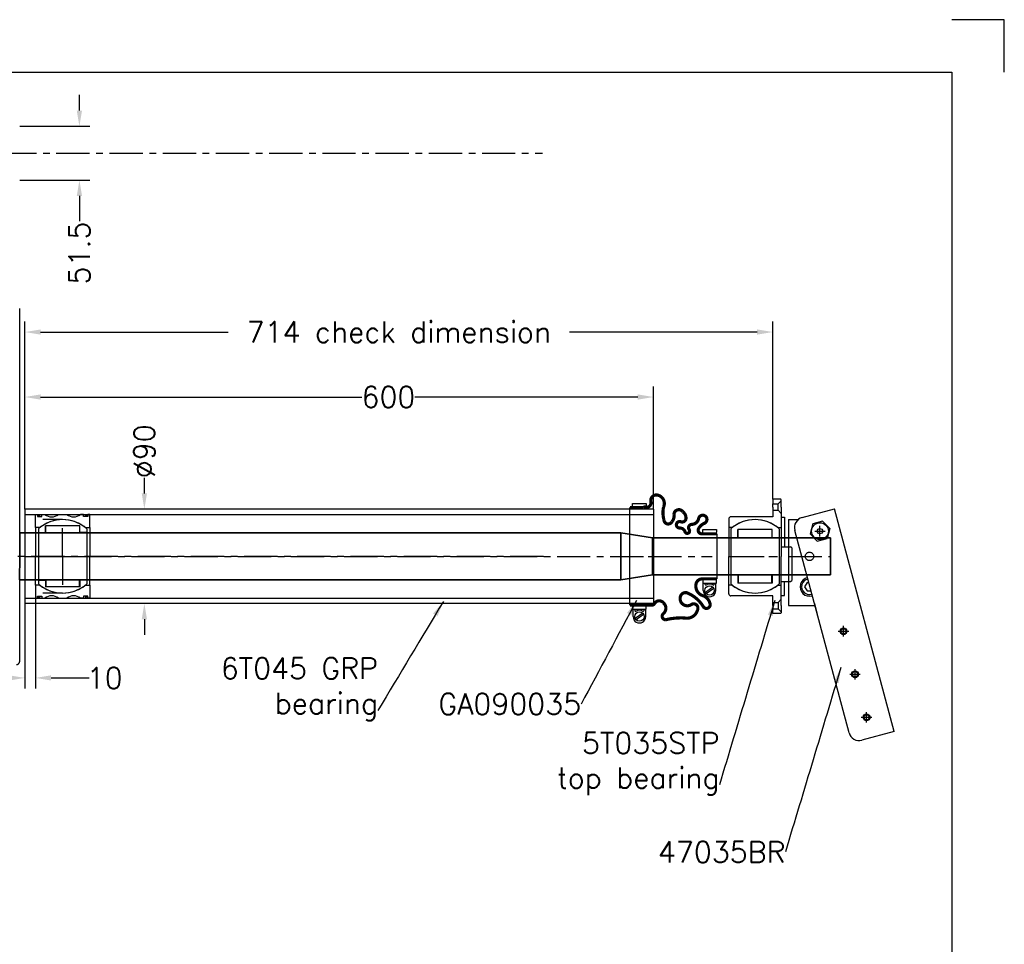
# Model space of a CAD drawing. Header units: millimetres. Extents: x 4693 to 7443, y -20 to 1980.
# Tile 5 of 5: x 6503 to 7443, y 1098 to 1980. Entities that reach past the tile are written whole.
import ezdxf

# ---------------------------------------------------------------- set-up
doc = ezdxf.new("R2010")
doc.units = ezdxf.units.MM
doc.header["$MEASUREMENT"] = 0
doc.header["$PDMODE"] = 34
doc.header["$PDSIZE"] = 5
doc.linetypes.add('CENTER', pattern=[50.8, 31.75, -6.35, 6.35, -6.35])
doc.linetypes.add('HIDDEN', pattern=[9.525, 6.35, -3.175])
doc.layers.get('0').update_dxf_attribs({"linetype": 'CONTINUOUS'})
doc.layers.get('DEFPOINTS').update_dxf_attribs({"linetype": 'CONTINUOUS'})
for name, color, linetype in [('Bearings', 1, 'CONTINUOUS'), ('Blade', 1, 'CONTINUOUS'), ('CENTER', 8, 'CENTER'), ('RAMME', 7, 'CONTINUOUS')]:
    doc.layers.add(name, color=color, linetype=linetype)
doc.layers.add('DIMS', color=7, linetype='CONTINUOUS', lineweight=15)
doc.layers.add('STOCK', color=5, linetype='CONTINUOUS', lineweight=35)
doc.styles.add('ROMANS', font='romans')
doc.dimstyles.new('Text 20', dxfattribs={"dimtxt": 20, "dimasz": 15, "dimexe": 10, "dimexo": 0, "dimgap": 0, "dimtad": 0, "dimdsep": 46, "dimtxsty": 'ROMANS', "dimcen": 10, "dimazin": 2, "dimtfac": 0.65, "dimtofl": 0, "dimtmove": 0, "dimatfit": 0, "dimfxl": 1, "dimtolj": 1, "dimarcsym": 0})

# ---------------------------------------------------------------- blocks, each defined once
blk = doc.blocks.new('RUD31R')
at = {"layer": 'Blade'}
for p, q in [((0, 0), (0, 236.4)), ((0, -100.17), (0, 0))]:
    blk.add_line(p, q, dxfattribs=at)
blk.add_open_spline([(-3.03, -103.17), (-2.83, -103.17), (-2.64, -103.15), (-2.25, -103.08), (-2.06, -103.02), (-1.69, -102.87), (-1.52, -102.78), (-1.19, -102.57), (-1.03, -102.44), (-0.75, -102.16), (-0.62, -102.01), (-0.4, -101.68), (-0.31, -101.51), (-0.16, -101.14), (-0.1, -100.95), (-0.02, -100.56), (0, -100.37), (0, -100.17)], degree=3, knots=[0, 0, 0, 0, 0.125, 0.125, 0.25, 0.25, 0.375, 0.375, 0.5, 0.5, 0.625, 0.625, 0.75, 0.75, 0.875, 0.875, 1, 1, 1, 1], dxfattribs=at)
at = {"layer": 'CENTER'}
blk.add_line((500, 0), (-900, 0), dxfattribs=at)
blk = doc.blocks.new('47040BR-SV')
for p, q in [((167.17, 60.89), (-45.34, 3.95)), ((167.17, 60.89), (175.45, 29.98)), ((168.38, 17.74), (-24.81, -34.03)), ((-37.06, -26.96), (-45.34, 3.95)), ((-26.54, -0.52), (-33.48, -7.46)), ((-33.48, -7.46), (-30.94, -16.94)), ((-26.54, -0.52), (-17.06, -3.06)), ((-14.52, -12.54), (-17.06, -3.06)), ((-30.94, -16.94), (-21.46, -19.48)), ((-21.46, -19.48), (-14.52, -12.54)), ((33, -22.31), (33, -18.54)), ((45, -15.32), (55.5, -12.51)), ((47, -40), (47, -14.79)), ((25, -22.31), (25, -20.64)), ((25, -22.31), (29, -24.62)), ((29, -24.62), (33, -22.31)), ((-35, -40), (-35, -30.86)), ((-35, -40), (47, -40))]:
    blk.add_line(p, q)
for centre, radius in [((153.54, 34.47), 3.25), ((112.49, 23.47), 3.25), ((71.44, 12.47), 3.25), ((-24, -10), 8)]:
    blk.add_circle(centre, radius)
for centre, radius, start, end in [((165.79, 27.4), 10, 284.99999, 15.00062), ((29, -20), 9, 192.6018, 17.39838), ((29, -20), 7.5, 192.12103, 17.87915), ((-27.4, -24.37), 10, 194.99776, 285.00014)]:
    blk.add_arc(centre, radius, start, end)
for p in [(153.54, 34.47), (112.49, 23.47), (71.44, 12.47), (-24, -10)]:
    blk.add_point(p)
at = {"layer": 'CENTER'}
blk.add_line((0, -40), (0, 0), dxfattribs=at)
blk.add_circle((0, -20), 4, dxfattribs=at)
blk = doc.blocks.new('*D24')
at = {"layer": 'DEFPOINTS', "color": 0, "transparency": 16777216}
for p in [(7222, 1682), (7222, 1522.5), (6508, 1513)]:
    blk.add_point(p, dxfattribs=at)
at = {"layer": 'DIMS', "color": 0, "lineweight": -2, "transparency": 16777216}
for p, q in [((6508, 1513), (6508, 1692)), ((7222, 1522.5), (7222, 1692)), ((6523, 1682), (6702.14, 1682)), ((7207, 1682), (7027.86, 1682))]:
    blk.add_line(p, q, dxfattribs=at)
at = {"layer": 'DIMS', "color": 0, "transparency": 16777216}
for points in [[(6523, 1684.5), (6523, 1679.5), (6508, 1682)], [(7207, 1684.5), (7207, 1679.5), (7222, 1682)]]:
    blk.add_solid(points, dxfattribs=at)
at = {"layer": 'DIMS', "color": 0, "transparency": 16777216, "insert": (6865, 1682), "char_height": 20, "attachment_point": 5, "style": 'ROMANS'}
blk.add_mtext('\\A1;714 check dimension', dxfattribs=at)
blk = doc.blocks.new('*D18')
at = {"layer": 'DEFPOINTS', "color": 0, "transparency": 16777216}
for p in [(6622, 1513), (6650.5, 1513), (6650.5, 1423)]:
    blk.add_point(p, dxfattribs=at)
at = {"layer": 'DIMS', "color": 0, "lineweight": -2, "transparency": 16777216}
for p, q in [((6622, 1528), (6622, 1543)), ((6650.5, 1513), (6612, 1513)), ((6650.5, 1423), (6612, 1423)), ((6622, 1408), (6622, 1393))]:
    blk.add_line(p, q, dxfattribs=at)
at = {"layer": 'DIMS', "color": 0, "transparency": 16777216}
for points in [[(6619.5, 1528), (6624.5, 1528), (6622, 1513)], [(6619.5, 1408), (6624.5, 1408), (6622, 1423)]]:
    blk.add_solid(points, dxfattribs=at)
at = {"layer": 'DIMS', "color": 0, "transparency": 16777216, "insert": (6622, 1568.24), "char_height": 20, "attachment_point": 5, "rotation": 90, "style": 'ROMANS'}
blk.add_mtext('\\A1;%%C90', dxfattribs=at)
blk = doc.blocks.new('*D27')
at = {"layer": 'DEFPOINTS', "color": 0, "transparency": 16777216}
for p in [(7108, 1620), (6508, 1513), (7108, 1513)]:
    blk.add_point(p, dxfattribs=at)
at = {"layer": 'DIMS', "color": 0, "lineweight": -2, "transparency": 16777216}
for p, q in [((6508, 1513), (6508, 1630)), ((7108, 1513), (7108, 1630)), ((6523, 1620), (6829.76, 1620)), ((7093, 1620), (6880.24, 1620))]:
    blk.add_line(p, q, dxfattribs=at)
at = {"layer": 'DIMS', "color": 0, "transparency": 16777216}
for points in [[(6523, 1622.5), (6523, 1617.5), (6508, 1620)], [(7093, 1622.5), (7093, 1617.5), (7108, 1620)]]:
    blk.add_solid(points, dxfattribs=at)
at = {"layer": 'DIMS', "color": 0, "transparency": 16777216, "insert": (6855, 1620), "char_height": 20, "attachment_point": 5, "style": 'ROMANS'}
blk.add_mtext('\\A1;600', dxfattribs=at)
blk = doc.blocks.new('Insert 080x70')
for p, q in [((-27.5, 26), (-40, 26)), ((-40, 26), (-40, 24)), ((-40, 24), (-38, 24)), ((-38, 20), (-40, 20)), ((-40, 20), (-40, 16.98)), ((-38, 24), (-38, 20)), ((-27.5, 21.65), (-27.5, 26)), ((-27.5, 26), (0, 26)), ((27.5, 26), (0, 26)), ((27.5, 21.65), (27.5, 26)), ((27.5, 26), (40, 26)), ((40, 24), (38, 24)), ((38, 24), (38, 20)), ((38, 20), (40, 20)), ((40, 26), (40, 24)), ((40, 20), (40, 16.98)), ((-40, -4.02), (-40, 4.02)), ((40, -4.02), (40, 4.02)), ((-40, -20), (-40, -16.98)), ((40, -20), (40, -16.98)), ((-38, -20), (-40, -20)), ((-40, -26), (-40, -24)), ((-40, -24), (-38, -24)), ((-27.5, -26), (-40, -26)), ((-38, -24), (-38, -20)), ((-27.5, -21.65), (-27.5, -26)), ((-27.5, -26), (0, -26)), ((27.5, -26), (0, -26)), ((27.5, -21.65), (27.5, -26)), ((27.5, -26), (40, -26)), ((38, -24), (38, -20)), ((38, -20), (40, -20)), ((40, -24), (38, -24)), ((40, -26), (40, -24))]:
    blk.add_line(p, q)
at = {"linetype": 'HIDDEN', "ltscale": 3}
for p, q in [((-35.02, 0), (-35.02, -26)), ((35.02, 0), (35.02, -26))]:
    blk.add_line(p, q, dxfattribs=at)
at = {"const_width": 1.2}
for points in [[(-39.93, 22.47, 1), (-38.63, 22.47, 1)], [(39.93, 22.47, -1), (38.63, 22.47, -1)], [(-39.85, -22.52, 1), (-38.55, -22.52, 1)], [(39.85, -22.52, -1), (38.55, -22.52, -1)]]:
    blk.add_lwpolyline(points, format="xyb", close=True, dxfattribs=at)
for centre, radius, start, end in [((0, 0), 35, 141.78679, 218.21321), ((0, 0), 35, 321.78679, 38.21321), ((-47.61, 10.5), 10, 319.59112, 40.40888), ((47.61, 10.5), 10, 139.59112, 220.40888), ((-47.61, -10.5), 10, 319.59112, 40.40888), ((47.61, -10.5), 10, 139.59112, 220.40888)]:
    blk.add_arc(centre, radius, start, end)
at = {"layer": 'CENTER'}
for p, q in [((0, 0), (0, 26)), ((0, 0), (-27.03, 0)), ((0, -26), (0, 0)), ((0, 0), (27.03, 0))]:
    blk.add_line(p, q, dxfattribs=at)
blk = doc.blocks.new('ball-070-045')
for p, q in [((-26.38, 23), (26.38, 23)), ((-22.75, 23), (-22.75, 16.5)), ((22.75, 23), (22.75, 16.5)), ((-29, 16.5), (-29, -16.5)), ((-22.75, 16.5), (-29, 16.5)), ((-29, 16), (-22.5, 16)), ((-22.5, 16), (-22.5, -16)), ((22.5, 16), (22.5, -16)), ((29, 16), (22.5, 16)), ((22.75, 16.5), (29, 16.5)), ((29, 16.5), (29, -16.5)), ((-22.5, -16), (-29, -16)), ((-22.75, -16.5), (-29, -16.5)), ((-22.75, -23), (-22.75, -16.5)), ((22.5, -16), (29, -16)), ((22.75, -16.5), (29, -16.5)), ((22.75, -23), (22.75, -16.5)), ((-26.38, -23), (26.38, -23))]:
    blk.add_line(p, q)
for start, end in [(138.91767, 221.08233), (318.91767, 41.08233)]:
    blk.add_arc((0, 0), 35, start, end)
at = {"layer": 'CENTER'}
for p, q in [((0, -23), (0, 23)), ((0, 0), (-13.28, 0)), ((0, 0), (13.28, 0))]:
    blk.add_line(p, q, dxfattribs=at)
blk = doc.blocks.new('*D35')
at = {"layer": 'DEFPOINTS', "color": 0, "transparency": 16777216}
for p in [(6508, 1423), (6518, 1428), (6518, 1352)]:
    blk.add_point(p, dxfattribs=at)
at = {"layer": 'DIMS', "color": 0, "lineweight": -2, "transparency": 16777216}
for p, q in [((6508, 1423), (6508, 1342)), ((6518, 1428), (6518, 1342)), ((6493, 1352), (6478, 1352)), ((6533, 1352), (6569.43, 1352))]:
    blk.add_line(p, q, dxfattribs=at)
at = {"layer": 'DIMS', "color": 0, "transparency": 16777216}
for points in [[(6493, 1354.5), (6493, 1349.5), (6508, 1352)], [(6533, 1354.5), (6533, 1349.5), (6518, 1352)]]:
    blk.add_solid(points, dxfattribs=at)
at = {"layer": 'DIMS', "color": 0, "transparency": 16777216, "insert": (6584.19, 1352), "char_height": 20, "attachment_point": 5, "style": 'ROMANS'}
blk.add_mtext('\\A1;10', dxfattribs=at)
blk = doc.blocks.new('5T035STP-HOUSE')
for p, q in [((-8, 35), (-9, 34)), ((-9, 25), (-9, 34)), ((-8, 35), (23, 35)), ((24, 34), (23, 35)), ((24, 25), (24, 34)), ((-54, 25), (-54.5, 24.5)), ((-54.5, 24.5), (-54.5, 17)), ((-53, 25), (-54, 25)), ((-47, 25), (-53, 25)), ((-53, 25), (-50, 22)), ((-50, 17), (-50, 22)), ((-44, 22), (-50, 22)), ((-47, 25), (-41, 25)), ((-41, 25), (-44, 22)), ((-44, 17), (-44, 22)), ((-41, 25), (0, 25)), ((-37.5, 25), (-37.5, 28)), ((-37.5, 28), (-9, 28)), ((-27.5, 21.65), (-27.5, 25)), ((41, 25), (0, 25)), ((37.5, 28), (24, 28)), ((27.5, 21.65), (27.5, 25)), ((37.5, 25), (37.5, 28)), ((41, 25), (44, 22)), ((47, 25), (41, 25)), ((44, 22), (50, 22)), ((44, 17), (44, 22)), ((47, 25), (53, 25)), ((53, 25), (50, 22)), ((50, 17), (50, 22)), ((53, 25), (54, 25)), ((54, 25), (54.5, 24.5)), ((54.5, 24.5), (54.5, 17)), ((-54.5, 17), (-50, 17)), ((-47, 17), (-50, 17)), ((-47, 17), (-44, 17)), ((-44, 17), (-37.75, 17)), ((-37.75, 17), (-37.75, -23)), ((37.75, 17), (37.75, -23)), ((44, 17), (37.75, 17)), ((47, 17), (44, 17)), ((47, 17), (50, 17)), ((54.5, 17), (50, 17)), ((-35.75, -25), (-27.5, -25)), ((-27.5, -21.65), (-27.5, -25)), ((-27.5, -25), (0, -25)), ((27.5, -25), (0, -25)), ((27.5, -21.65), (27.5, -25)), ((35.75, -25), (27.5, -25))]:
    blk.add_line(p, q)
for centre, radius, start, end in [((0, 0), 35, 141.78679, 218.21321), ((0, 0), 35, 321.78679, 38.21321), ((-35.75, -23), 2, 180, 270), ((35.75, -23), 2, 270, 0)]:
    blk.add_arc(centre, radius, start, end)
at = {"layer": 'CENTER'}
blk.add_line((0, -25), (0, 25), dxfattribs=at)
blk = doc.blocks.new('BALL035070')
for p, q in [((-26.38, 23), (26.38, 23)), ((-17.75, 23), (-17.75, 16.5)), ((17.75, 23), (17.75, 16.5)), ((-25.5, 16.5), (-25.5, -16.5)), ((-17.75, 16.5), (-25.5, 16.5)), ((-25.5, 16), (-17.5, 16)), ((-17.5, 16), (-17.5, -16)), ((17.5, 16), (17.5, -16)), ((25.5, 16), (17.5, 16)), ((17.75, 16.5), (25.5, 16.5)), ((25.5, 16.5), (25.5, -16.5)), ((-17.5, -16), (-25.5, -16)), ((-17.75, -16.5), (-25.5, -16.5)), ((-17.75, -23), (-17.75, -16.5)), ((17.5, -16), (25.5, -16)), ((17.75, -16.5), (25.5, -16.5)), ((17.75, -23), (17.75, -16.5)), ((-26.38, -23), (26.38, -23))]:
    blk.add_line(p, q)
for start, end in [(138.91767, 221.08233), (318.91767, 41.08233)]:
    blk.add_arc((0, 0), 35, start, end)
at = {"layer": 'CENTER'}
blk.add_line((0, -23), (0, 23), dxfattribs=at)
blk = doc.blocks.new('5T035STP-SV')
for name in ['5T035STP-HOUSE', 'BALL035070']:
    blk.add_blockref(name, (0, -17))
blk = doc.blocks.new('GA090040-SV')
for p, q in [((-25.5, 52), (-25.5, 65)), ((-25.5, 65), (-23, 65)), ((-21.5, 65.5), (21.5, 65.5)), ((25.5, 65), (23, 65)), ((25.5, 52), (25.5, 65)), ((32.5, 64.5), (25.5, 64.5)), ((25.5, 63), (26.44, 63)), ((29.34, 61.7), (34.43, 54.44)), ((30.57, 62.56), (35.66, 55.3)), ((-23, 52), (-25.5, 52)), ((23, 52), (25.5, 52)), ((25.5, 54), (26.44, 54)), ((32.5, 52.5), (25.5, 52.5)), ((-50.5, -15), (-50.5, -2)), ((-50.5, -2), (-48, -2)), ((50.5, -2), (48, -2)), ((50.5, -15), (50.5, -2)), ((57.5, -2.5), (50.5, -2.5)), ((50.5, -4), (51.44, -4)), ((54.34, -5.3), (59.43, -12.56)), ((55.57, -4.44), (60.66, -11.7)), ((-48, -15), (-50.5, -15)), ((46.5, -17.5), (-46.5, -17.5)), ((48, -15), (50.5, -15)), ((50.5, -13), (51.44, -13)), ((57.5, -14.5), (50.5, -14.5))]:
    blk.add_line(p, q)
at = {"const_width": 3, "flags": 128}
for points in [[(-21.5, 65.5), (-21.5, 51, -0.56619), (-26.5, 48, -0.173214), (-31.5, 53.5, 1.667268), (-36, 48, -0.349852), (-30.5, 41.5, 0.598056), (-25.5, 39, -1.163294), (-23.5, 35, 0.335337), (-27, 30, -1.224957), (-33, 31, 0.531721), (-36.5, 36, 0.226938), (-42.5, 33, 0.730034), (-40, 24.5, -0.219784), (-33, 22.5, -0.749263), (-34.5, 15, -0.120114), (-47, 14.5, 0.500401), (-58.5, 8.5, 0.538118), (-52, 2.5, -0.564179), (-47, -2.5, 0.223265), (-46.5, -5), (-46.5, -17.5)], [(21.5, 65.5), (21.5, 51.5, 0.36205), (26.5, 45.5, 0.373567), (37.5, 52, -0.271332), (45.5, 59, -0.835937), (48, 52.5, 0.15691), (35, 37.5, 0.405212), (37.5, 31, 0.760159), (46, 41, -0.75249), (51, 47, -0.352045), (59, 37, 0.086871), (60.5, 16.5, -0.704922), (54.5, 14.5, 0.450364), (44.5, 14.5, 0.542617), (45, 6, -0.335934), (46.5, 2.5), (46.5, -17.5)]]:
    blk.add_lwpolyline(points, format="xyb", dxfattribs=at)
for centre in [(32.5, 58.5), (57.5, -8.5)]:
    blk.add_circle(centre, 4.5)
for centre, radius, start, end in [((26.44, 62), 1, 330, 90), ((32.5, 58.5), 6, 150, 210), ((32.5, 58.5), 6, 270, 90), ((26.44, 55), 1, 270, 30), ((51.44, -5), 1, 330, 90), ((57.5, -8.5), 6, 150, 210), ((57.5, -8.5), 6, 270, 90), ((51.44, -12), 1, 270, 30)]:
    blk.add_arc(centre, radius, start, end)
at = {"layer": 'CENTER'}
blk.add_line((0, 0), (0, 61), dxfattribs=at)
blk = doc.blocks.new('*D43')
at = {"layer": 'DEFPOINTS', "color": 0, "transparency": 16777216}
for p in [(6503, 1878.36), (6560, 1878.36), (6503, 1826.87)]:
    blk.add_point(p, dxfattribs=at)
at = {"layer": 'DIMS', "color": 0, "lineweight": -2, "transparency": 16777216}
for p, q in [((6560, 1893.36), (6560, 1908.36)), ((6503, 1878.36), (6570, 1878.36)), ((6503, 1826.87), (6570, 1826.87)), ((6560, 1811.87), (6560, 1787.82))]:
    blk.add_line(p, q, dxfattribs=at)
at = {"layer": 'DIMS', "color": 0, "transparency": 16777216}
for points in [[(6557.5, 1893.36), (6562.5, 1893.36), (6560, 1878.36)], [(6557.5, 1811.87), (6562.5, 1811.87), (6560, 1826.87)]]:
    blk.add_solid(points, dxfattribs=at)
at = {"layer": 'DIMS', "color": 0, "transparency": 16777216, "insert": (6560, 1757.35), "char_height": 20, "attachment_point": 5, "rotation": 90, "style": 'ROMANS'}
blk.add_mtext('\\A1;51.5', dxfattribs=at)

msp = doc.modelspace()

# ---------------------------------------------------------------- linework, layer by layer
at = {"layer": 'Bearings'}
for p, q in [((7108, 1513), (6508, 1513)), ((6508, 1513), (6508, 1423)), ((6508, 1508), (7108, 1508)), ((7108, 1513), (7108, 1423)), ((6508, 1428), (7108, 1428)), ((7108, 1423), (6508, 1423))]:
    msp.add_line(p, q, dxfattribs=at)
at = {"layer": 'CENTER'}
for p, q in [((5013.973, 1852.616), (7002, 1852.616)), ((6508, 1468), (7108, 1468))]:
    msp.add_line(p, q, dxfattribs=at)
at = {"layer": 'RAMME'}
for p, q in [((7443, 1980), (7393, 1980)), ((7443, 1930), (7443, 1980)), ((4743, 1930), (7393, 1930)), ((7393, 1930), (7393, 30)), ((7393, 1930), (7393, 1930))]:
    msp.add_line(p, q, dxfattribs=at)
at = {"layer": 'STOCK'}
for p, q in [((6503, 1490.5), (6503, 1468)), ((7077, 1490.5), (6503, 1490.5)), ((7077, 1468), (7077, 1490.5)), ((7107, 1485.5), (7077, 1490.5)), ((7277, 1485.5), (7107, 1485.5)), ((7107, 1468), (7107, 1485.5)), ((7277, 1468), (7277, 1485.5)), ((6502.971, 1445.5), (6503, 1468)), ((7077, 1468), (7077, 1445.5)), ((7107, 1468), (7107, 1450.5)), ((7277, 1468), (7277, 1450.5)), ((7107, 1450.5), (7077, 1445.5)), ((7277, 1450.5), (7107, 1450.5)), ((7077, 1445.5), (6503, 1445.5))]:
    msp.add_line(p, q, dxfattribs=at)

# ---------------------------------------------------------------- block references
at = {"layer": 'Bearings', "rotation": 270}
for name, p in [('GA090040-SV', (7103.138, 1468)), ('5T035STP-SV', (7222, 1468)), ('Insert 080x70', (6544, 1468)), ('ball-070-045', (6544, 1468)), ('47040BR-SV', (7277, 1468))]:
    msp.add_blockref(name, p, dxfattribs=at)
at = {"layer": 'Blade'}
msp.add_blockref('RUD31R', (6503, 1468), dxfattribs=at)

# ---------------------------------------------------------------- texts
at = {"layer": 'DIMS', "char_height": 20, "attachment_point": 9, "style": 'ROMANS'}
for s, insert in [('\\A1;6T045 GRP\\Pbearing', (6845, 1311)), ('\\A1;GA090035', (7039, 1317)), ('\\A1;5T035STP\\Ptop bearing', (7171, 1240)), ('\\A1;47035BR', (7234, 1176))]:
    msp.add_mtext(s, dxfattribs=dict(at, insert=insert))

# ---------------------------------------------------------------- dimensions: what is measured, and where the dimension line sits
at = {"layer": 'DIMS'}
dim = msp.add_linear_dim(base=(6560, 1878.36), p1=(6503, 1826.872), p2=(6503, 1878.36), angle=90, dimstyle='Text 20', override={"dimdec": 1}, dxfattribs=at)
dim.commit()
dim.dimension.update_dxf_attribs({"geometry": '*D43', "text_midpoint": (6560, 1757.348), "dimtype": 160})
dim = msp.add_linear_dim(base=(7222, 1682), p1=(6508, 1513), p2=(7222, 1522.5), text='<> check dimension', dimstyle='Text 20', dxfattribs=at)
dim.commit()
dim.dimension.update_dxf_attribs({"geometry": '*D24', "text_midpoint": (6865, 1682)})
for base, p1, p2, picture, middle in [((7108, 1620), (6508, 1513), (7108, 1513), '*D27', (6855, 1620)), ((6518, 1352), (6508, 1423), (6518, 1428), '*D35', (6584.19, 1352))]:
    dim = msp.add_linear_dim(base=base, p1=p1, p2=p2, dimstyle='Text 20', dxfattribs=at)
    dim.commit()
    dim.dimension.update_dxf_attribs({"geometry": picture, "text_midpoint": middle, "dimtype": 160})
dim = msp.add_linear_dim(base=(6622, 1513), p1=(6650.5, 1423), p2=(6650.5, 1513), angle=90, text='%%C<>', dimstyle='Text 20', dxfattribs=at)
dim.commit()
dim.dimension.update_dxf_attribs({"geometry": '*D18', "text_midpoint": (6622, 1568.238), "dimtype": 128})

# ---------------------------------------------------------------- leaders
at = {"layer": 'DIMS', "path_type": 1, "annotation_type": 0, "has_hookline": 1, "hookline_direction": 1}
for points, text_width in [([(6907.5, 1425), (6845, 1321)], 164.762), ([(7092, 1426), (7039, 1327)], 145.714), ([(7224, 1426), (7171, 1250)], 171.429), ([(7287, 1362), (7234, 1186)], 129.524)]:
    msp.add_leader(points, dimstyle='Text 20', override={"dimgap": 0, "dimtad": 0}, dxfattribs=dict(at, text_width=text_width))

doc.saveas('drawing.dxf')
